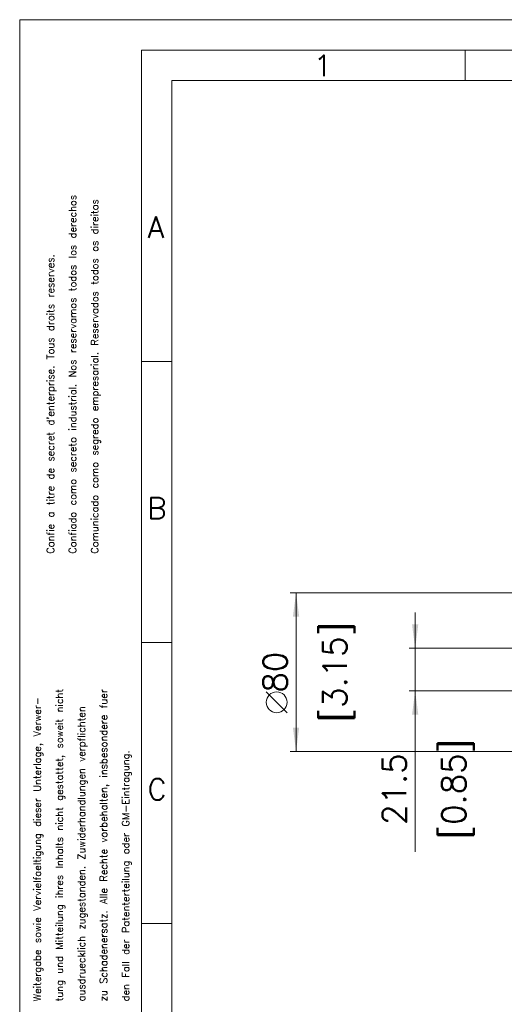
# Model space of a CAD drawing. Extents: x 0 to 1288, y 0 to 911.
# Tile 14 of 29: x 0 to 244, y 415 to 911. Entities that reach past the tile are written whole.
import ezdxf
from ezdxf.enums import TextEntityAlignment as Align

# ---------------------------------------------------------------- set-up
doc = ezdxf.new("R2010")
doc.units = 0
doc.header["$LTSCALE"] = 15.34
doc.header["$MEASUREMENT"] = 0
for name, color, linetype in [('12100_RIGHT_DIM', 7, 'CONTINUOUS'), ('12110_RIGHT_INCH_DIM', 7, 'CONTINUOUS'), ('90000_FRAME', 7, 'CONTINUOUS')]:
    doc.layers.add(name, color=color, linetype=linetype)
doc.styles.add('SEACAD_TXT_SHX', font='txt.shx', dxfattribs={"height": 0.2})
doc.styles.get("Standard").update_dxf_attribs({"font": 'txt.shx'})

msp = doc.modelspace()

# ---------------------------------------------------------------- linework, layer by layer
at = {"layer": '12100_RIGHT_DIM', "color": 7, "linetype": 'CONTINUOUS', "lineweight": 13}
for p, q in [((136.190967, 622.282096), (300.190967, 622.282096)), ((139.190967, 542.282096), (139.190967, 622.282096)), ((199.190967, 491.782096), (199.190967, 612.282096)), ((196.190967, 594.282096), (269.190967, 594.282096)), ((134.690967, 561.807096), (124.190967, 572.307096)), ((269.190967, 572.782096), (196.190967, 572.782096)), ((300.190967, 542.282096), (136.190967, 542.282096))]:
    msp.add_line(p, q, dxfattribs=at)
msp.add_circle((129.440967, 567.057096), 5.25, dxfattribs=at)
for points in [[(140.770797, 610.282096), (139.190967, 622.282096), (137.611137, 610.282096), (139.190967, 622.282096)], [(197.611137, 606.282096), (199.190967, 594.282096), (200.770797, 606.282096), (199.190967, 594.282096)], [(200.770797, 560.782096), (199.190967, 572.782096), (197.611137, 560.782096), (199.190967, 572.782096)], [(137.611137, 554.282096), (139.190967, 542.282096), (140.770797, 554.282096), (139.190967, 542.282096)]]:
    msp.add_solid(points, dxfattribs=at)
at = {"layer": '90000_FRAME', "color": 7, "linetype": 'CONTINUOUS', "lineweight": 13}
for p, q in [((0, 910.980378), (0, 0)), ((0, 910.980378), (1288.25508, 910.980378)), ((61.34548, 895.644008), (61.34548, 15.33637)), ((61.34548, 895.644008), (1272.91871, 895.644008)), ((224.309748, 880.307638), (224.309748, 895.644008)), ((76.68185, 880.307638), (1257.58234, 880.307638)), ((76.68185, 119.623686), (76.68185, 880.307638)), ((61.34548, 738.752943), (76.68185, 738.752943)), ((61.34548, 597.136902), (76.68185, 597.136902)), ((61.34548, 455.520862), (76.68185, 455.520862))]:
    msp.add_line(p, q, dxfattribs=at)

# ---------------------------------------------------------------- texts
at = {"layer": '12100_RIGHT_DIM', "color": 7, "linetype": 'CONTINUOUS', "lineweight": 13}
for s, p in [('80', (134.690967, 582.282096)), ('21.5', (194.690967, 523.282096))]:
    msp.add_text(s, height=12, rotation=90, dxfattribs=at).set_placement(p, align=Align.CENTER)
at = {"layer": '12110_RIGHT_INCH_DIM', "color": 7, "linetype": 'CONTINUOUS', "lineweight": 13}
for s, p in [('[3.15]', (164.690967, 582.282096)), ('[0.85]', (224.690967, 523.282096))]:
    msp.add_text(s, height=12, rotation=90, dxfattribs=at).set_placement(p, align=Align.CENTER)
at = {"layer": '90000_FRAME', "color": 7, "linetype": 'CONTINUOUS', "lineweight": 13, "style": 'SEACAD_TXT_SHX'}
for s, p in [('1', (148.066809, 893.190318)), ('A', (64.463703, 811.806282)), ('B', (64.282387, 670.190241)), ('C', (64.373031, 528.574201))]:
    msp.add_text(s, height=10.735459, dxfattribs=at).set_placement(p, align=Align.TOP_LEFT)
for s, p in [('Confiado como secreto industrial. Nos reservamos todos los derechos', (24.822406, 641.906686)), ('Comunicado como segredo empresarial. Reservados todos os direitos', (35.955475, 641.90672)), ("Confie a titre de secret d'enterprise. Tous droits reserves.", (13.689338, 641.906653)), ('Weitergabe sowie Vervielfaeltigung dieser Unterlage, Verwer-', (7.011896, 416.401204)), ('tung und Mitteilung ihres Inhalts nicht gestattet, soweit nicht', (18.144964, 416.401238)), ('ausdruecklich zugestanden. Zuwiderhandlungen verpflichten', (29.278033, 416.401271)), ('zu Schadenersatz. Alle Rechte vorbehalten, insbesondere fuer', (40.411101, 416.401305)), ('den Fall der Patenterteilung oder GM-Eintragung.', (51.54417, 416.401338))]:
    msp.add_text(s, height=3.622765, rotation=90.000172, dxfattribs=at).set_placement(p, align=Align.TOP_LEFT)

doc.saveas('drawing.dxf')
